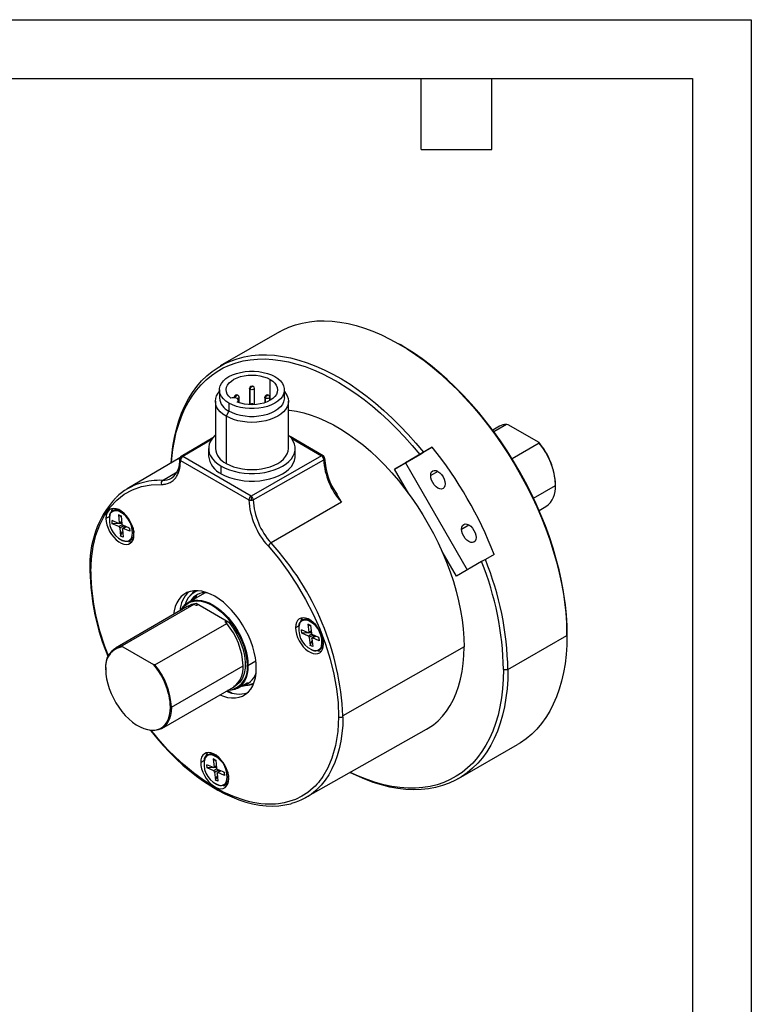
# Model space of a CAD drawing. Header units: millimetres. Extents: x 0 to 419, y 0 to 324.
# Tile 4 of 4: x 301 to 419, y 165 to 324. Entities that reach past the tile are written whole.
import ezdxf

# ---------------------------------------------------------------- set-up
doc = ezdxf.new("R2010")
doc.units = ezdxf.units.MM
doc.header["$LTSCALE"] = 1.5
doc.layers.add('TEXT', color=140, linetype='Continuous', lineweight=25)

msp = doc.modelspace()

# ---------------------------------------------------------------- linework, layer by layer
at = {"color": 7, "linetype": 'Continuous'}
for p, q in [((0.004, 323.854), (419.104, 323.854)), ((419.104, 323.854), (419.104, 0.004))]:
    msp.add_line(p, q, dxfattribs=at)
for p, q in [((342.841, 273.398), (333.295, 267.887)), ((362.447, 271.285), (362.094, 271.489)), ((338.001, 264.276), (338.001, 261.638)), ((338.801, 261.638), (338.801, 264.276)), ((341.336, 262.329), (341.336, 265.717)), ((333.151, 264.023), (333.151, 262.716)), ((335.526, 262.847), (335.526, 262.76)), ((336.326, 261.948), (336.326, 262.847)), ((338.118, 261.668), (338.118, 264.112)), ((340.476, 262.847), (340.476, 261.948)), ((340.593, 261.988), (340.593, 262.684)), ((341.276, 262.295), (341.276, 262.847)), ((343.651, 262.716), (343.651, 264.023)), ((332.501, 262.185), (332.501, 254.551)), ((334.689, 261.88), (334.689, 260.573)), ((336.217, 261.986), (336.217, 262.329)), ((344.301, 254.551), (344.301, 262.185)), ((334.689, 260.573), (334.229, 259.777)), ((334.229, 259.777), (334.229, 252.142)), ((378.421, 258.143), (377.321, 257.508)), ((377.475, 257.299), (379.525, 258.483)), ((379.525, 258.483), (379.741, 258.44)), ((379.741, 258.44), (384.743, 255.552)), ((332.073, 256.258), (326.971, 253.271)), ((349.91, 253.382), (344.561, 256.47)), ((331.831, 255.945), (327.223, 253.248)), ((344.835, 256.143), (349.658, 253.359)), ((367.547, 254.756), (363.208, 252.25)), ((366.133, 253.939), (367.547, 254.756)), ((384.817, 255.428), (380.444, 252.904)), ((384.743, 255.552), (384.817, 255.428)), ((326.756, 253.018), (318.268, 248.021)), ((338.266, 246.873), (327.223, 253.248)), ((331.401, 254.551), (331.401, 253.326)), ((349.658, 253.359), (338.266, 246.873)), ((345.401, 253.326), (345.401, 254.551)), ((361.44, 251.229), (365.52, 253.586)), ((365.52, 253.586), (366.133, 253.939)), ((326.87, 252.635), (337.912, 246.261)), ((333.452, 250.469), (333.452, 251.693)), ((338.617, 246.259), (350.009, 252.745)), ((363.208, 252.25), (361.44, 251.229)), ((363.208, 252.25), (373.207, 234.93)), ((323.971, 249.407), (326.297, 250.775)), ((363.759, 247.213), (361.44, 251.229)), ((368.458, 250.855), (367.291, 250.181)), ((325.464, 249.796), (325.395, 249.753)), ((383.91, 246.529), (387.474, 248.586)), ((387.474, 248.586), (387.474, 248.668)), ((352.86, 245.875), (341.513, 239.281)), ((384.82, 244.517), (385.921, 245.153)), ((315.327, 243.535), (314.819, 243.261)), ((316.84, 243.849), (317.261, 243.665)), ((316.84, 243.849), (316.972, 242.533)), ((317.276, 243.517), (316.84, 243.849)), ((316.99, 244.367), (317.052, 244.338)), ((317.168, 244.468), (317.524, 244.262)), ((317.261, 243.665), (317.393, 242.349)), ((317.48, 244.297), (317.344, 244.376)), ((315.845, 242.39), (315.793, 242.906)), ((316.867, 242.438), (315.793, 242.906)), ((317.385, 242.434), (315.845, 242.39)), ((316.919, 241.922), (315.845, 242.39)), ((317.443, 242.225), (316.919, 241.922)), ((316.938, 242.437), (317.36, 242.681)), ((316.972, 242.533), (317.353, 242.752)), ((317.053, 241.724), (317.678, 242.085)), ((318.039, 241.928), (317.517, 241.627)), ((318.601, 241.683), (317.527, 242.151)), ((317.6, 241.626), (318.087, 241.907)), ((317.757, 241.766), (317.859, 242.007)), ((372.291, 241.521), (373.458, 242.195)), ((317.053, 241.724), (317.185, 240.408)), ((317.185, 240.408), (317.51, 241.18)), ((317.606, 240.225), (317.185, 240.408)), ((317.477, 241.515), (317.606, 240.225)), ((318.653, 241.167), (317.6, 241.626)), ((318.563, 241.7), (318.653, 241.167)), ((318.601, 241.683), (318.653, 241.167)), ((319.301, 241.185), (319.309, 240.972)), ((319.309, 240.972), (319.309, 241.129)), ((317.456, 239.707), (317.394, 239.735)), ((371.44, 233.909), (369.121, 237.926)), ((377.547, 237.435), (376.133, 236.619)), ((375.52, 236.265), (371.44, 233.909)), ((376.133, 236.619), (375.52, 236.265)), ((330.832, 231.248), (328.108, 229.675)), ((329.172, 231.577), (328.394, 230.724)), ((328.865, 231.241), (329.064, 231.57)), ((329.038, 229.337), (317.441, 222.643)), ((329.392, 229.541), (334.683, 226.486)), ((327.934, 228.998), (316.338, 222.303)), ((322.733, 219.588), (334.33, 226.282)), ((347.459, 226.173), (347.88, 225.99)), ((347.459, 226.173), (347.591, 224.857)), ((347.895, 225.841), (347.459, 226.173)), ((347.608, 226.691), (347.67, 226.663)), ((347.786, 226.792), (348.143, 226.586)), ((347.88, 225.99), (348.012, 224.673)), ((348.099, 226.621), (347.963, 226.7)), ((345.946, 225.859), (345.437, 225.586)), ((346.464, 224.714), (346.412, 225.23)), ((347.486, 224.763), (346.412, 225.23)), ((348.003, 224.758), (346.464, 224.714)), ((347.538, 224.246), (346.464, 224.714)), ((348.061, 224.549), (347.538, 224.246)), ((347.556, 224.762), (347.978, 225.005)), ((347.591, 224.857), (347.971, 225.077)), ((347.672, 224.048), (348.297, 224.409)), ((349.219, 224.008), (348.146, 224.475)), ((389.313, 224.339), (389.313, 224.747)), ((347.672, 224.048), (347.803, 222.732)), ((347.803, 222.732), (348.129, 223.504)), ((348.095, 223.839), (348.225, 222.549)), ((348.657, 224.252), (348.136, 223.951)), ((348.218, 223.95), (348.706, 224.231)), ((349.271, 223.492), (348.218, 223.95)), ((348.376, 224.09), (348.477, 224.331)), ((349.182, 224.024), (349.271, 223.492)), ((349.219, 224.008), (349.271, 223.492)), ((349.919, 223.509), (349.928, 223.296)), ((349.928, 223.296), (349.928, 223.454)), ((379.767, 218.828), (389.313, 224.339)), ((317.516, 222.518), (317.441, 222.643)), ((317.516, 222.518), (322.517, 219.631)), ((348.225, 222.549), (347.803, 222.732)), ((348.075, 222.031), (348.013, 222.059)), ((372.696, 222.502), (353.112, 211.354)), ((322.733, 219.588), (322.517, 219.631)), ((337.765, 219.481), (339.035, 220.215)), ((314.784, 218.788), (314.784, 218.869)), ((325.391, 212.746), (336.987, 219.441)), ((337.623, 219.481), (337.765, 219.481)), ((379.06, 218.828), (379.767, 218.828)), ((336.108, 215.819), (337.739, 216.76)), ((336.8, 216.162), (338.239, 216.477)), ((323.837, 209.312), (335.433, 216.007)), ((334.443, 215.435), (334.529, 215.383)), ((334.529, 215.383), (334.706, 215.278)), ((334.706, 215.278), (335.147, 215.038)), ((325.249, 212.746), (325.391, 212.746)), ((320.016, 209.725), (320.086, 209.684)), ((347.073, 198.123), (366.617, 209.184)), ((371.792, 201.201), (381.338, 206.712)), ((330.637, 204.077), (330.128, 203.803)), ((332.149, 204.391), (332.57, 204.207)), ((332.149, 204.391), (332.281, 203.074)), ((332.585, 204.058), (332.149, 204.391)), ((332.299, 204.908), (332.361, 204.88)), ((332.477, 205.01), (332.833, 204.804)), ((332.57, 204.207), (332.702, 202.891)), ((332.79, 204.839), (332.653, 204.917)), ((331.154, 202.932), (331.103, 203.448)), ((332.177, 202.98), (331.103, 203.448)), ((332.694, 202.976), (331.154, 202.932)), ((332.228, 202.464), (331.154, 202.932)), ((332.752, 202.766), (332.228, 202.464)), ((332.247, 202.979), (332.669, 203.223)), ((332.281, 203.074), (332.662, 203.294)), ((332.362, 202.266), (332.988, 202.627)), ((332.362, 202.266), (332.494, 200.95)), ((333.348, 202.47), (332.826, 202.169)), ((333.91, 202.225), (332.836, 202.693)), ((332.909, 202.168), (333.396, 202.449)), ((333.962, 201.709), (332.909, 202.168)), ((333.067, 202.307), (333.168, 202.548)), ((333.873, 202.242), (333.962, 201.709)), ((333.91, 202.225), (333.962, 201.709)), ((332.494, 200.95), (332.82, 201.722)), ((332.915, 200.766), (332.494, 200.95)), ((332.786, 202.057), (332.915, 200.766)), ((334.61, 201.726), (334.618, 201.514)), ((334.618, 201.514), (334.618, 201.671)), ((332.766, 200.249), (332.704, 200.277))]:
    msp.add_line(p, q)
at = {"flags": 128}
for points in [[(342.841, 273.398), (343.333, 273.668), (344.357, 274.145), (345.426, 274.534), (346.537, 274.835), (347.689, 275.047), (348.878, 275.169), (350.1, 275.2), (351.354, 275.142), (352.634, 274.993), (353.94, 274.755), (355.266, 274.427), (356.609, 274.012), (357.967, 273.509), (359.335, 272.92), (360.71, 272.247), (362.089, 271.492), (363.468, 270.655), (364.844, 269.741), (366.212, 268.749), (367.569, 267.685), (368.913, 266.549), (370.239, 265.345), (371.544, 264.077), (372.825, 262.746), (374.078, 261.358), (375.301, 259.915), (376.49, 258.42), (377.641, 256.879), (378.753, 255.295), (379.822, 253.671), (380.846, 252.012), (381.821, 250.323), (382.745, 248.607), (383.617, 246.87), (384.433, 245.115), (385.193, 243.347), (385.892, 241.57), (386.531, 239.79), (387.107, 238.01), (387.618, 236.236), (388.064, 234.471), (388.444, 232.72), (388.756, 230.989), (388.999, 229.281), (389.173, 227.6), (389.278, 225.952), (389.313, 224.339)], [(389.313, 224.747), (389.277, 226.365), (389.171, 228.02), (388.993, 229.707), (388.745, 231.422), (388.427, 233.161), (388.04, 234.918), (387.586, 236.69), (387.064, 238.471), (386.478, 240.257), (385.828, 242.042), (385.115, 243.824), (384.343, 245.595), (383.512, 247.353), (382.626, 249.091), (381.686, 250.806), (380.695, 252.494), (379.656, 254.149), (378.571, 255.767), (377.443, 257.343), (376.275, 258.875), (375.071, 260.357), (373.834, 261.786), (372.566, 263.158), (371.271, 264.469), (369.953, 265.716), (368.615, 266.895), (367.26, 268.004), (365.893, 269.039), (364.517, 269.998), (363.135, 270.878), (362.447, 271.285)], [(325.374, 252.204), (325.462, 253.383), (325.639, 254.873), (325.886, 256.309), (326.202, 257.69), (326.587, 259.009), (327.04, 260.265), (327.56, 261.454), (328.144, 262.573), (328.792, 263.619), (329.502, 264.589), (330.272, 265.48), (331.1, 266.291), (331.984, 267.019), (332.922, 267.663), (333.91, 268.22), (334.948, 268.69), (336.031, 269.07), (337.157, 269.361), (338.323, 269.561), (339.526, 269.669), (340.764, 269.686), (342.032, 269.611), (343.327, 269.445), (344.646, 269.188), (345.986, 268.841), (347.343, 268.404), (348.714, 267.879), (350.095, 267.267), (351.482, 266.57), (352.871, 265.789), (354.26, 264.927), (355.645, 263.986), (357.021, 262.968), (358.386, 261.876), (359.735, 260.712), (361.066, 259.481), (362.374, 258.184), (363.657, 256.826), (364.911, 255.41), (366.133, 253.939)], [(325.401, 252.22), (325.459, 252.929), (325.633, 254.397), (325.876, 255.813), (326.188, 257.174), (326.567, 258.475), (327.012, 259.713), (327.523, 260.885), (328.098, 261.989), (328.736, 263.02), (329.434, 263.977), (330.192, 264.857), (331.006, 265.658), (331.876, 266.377), (332.799, 267.014), (333.772, 267.565), (334.792, 268.03), (335.858, 268.408), (336.967, 268.697), (338.115, 268.896), (339.299, 269.006), (340.517, 269.026), (341.765, 268.956), (343.041, 268.796), (344.34, 268.547), (345.659, 268.208), (346.996, 267.782), (348.346, 267.269), (349.706, 266.67), (351.072, 265.987), (352.442, 265.222), (353.81, 264.377), (355.175, 263.453), (356.532, 262.455), (357.877, 261.383), (359.208, 260.24), (360.52, 259.031), (361.811, 257.757), (363.077, 256.423), (364.314, 255.031), (365.52, 253.586)], [(334.689, 261.88), (334.198, 262.206), (333.793, 262.57), (333.482, 262.963), (333.271, 263.378), (333.165, 263.806), (333.165, 264.239), (333.271, 264.667), (333.482, 265.082), (333.793, 265.475), (334.198, 265.839), (334.689, 266.166), (335.255, 266.449), (335.885, 266.683), (336.567, 266.862), (337.285, 266.984), (338.027, 267.046), (338.776, 267.046), (339.517, 266.984), (340.236, 266.862), (340.917, 266.683), (341.547, 266.449), (342.114, 266.166)], [(334.987, 262.661), (334.662, 262.984), (334.428, 263.331), (334.29, 263.696), (334.252, 264.068), (334.314, 264.439), (334.476, 264.8), (334.732, 265.142), (335.078, 265.457), (335.504, 265.738), (336, 265.977), (336.555, 266.168), (337.154, 266.308), (337.783, 266.392), (338.427, 266.418), (339.071, 266.387), (339.699, 266.298), (340.295, 266.155), (340.845, 265.959), (341.336, 265.717)], [(342.114, 266.166), (342.604, 265.839), (343.009, 265.475), (343.32, 265.082), (343.531, 264.667), (343.638, 264.239), (343.638, 263.806), (343.531, 263.378), (343.32, 262.963), (343.009, 262.57), (342.604, 262.206), (342.114, 261.88), (341.547, 261.596), (340.917, 261.363), (340.236, 261.183), (339.517, 261.061), (338.776, 261), (338.027, 261), (337.285, 261.061), (336.567, 261.183), (335.885, 261.363), (335.255, 261.596), (334.689, 261.88)], [(341.336, 265.717), (341.756, 265.433), (342.094, 265.116), (342.343, 264.772), (342.497, 264.409), (342.551, 264.038), (342.505, 263.666), (342.359, 263.302), (342.118, 262.957), (341.786, 262.636), (341.372, 262.35), (340.887, 262.104), (340.341, 261.905), (339.748, 261.757), (339.123, 261.663), (338.48, 261.627), (337.835, 261.649), (337.204, 261.729), (336.601, 261.864), (336.043, 262.051)], [(338.118, 264.112), (338.032, 264.187), (338.001, 264.276), (338.001, 264.276)], [(338.801, 264.272), (338.771, 264.187), (338.684, 264.112), (338.554, 264.062), (338.401, 264.045), (338.248, 264.062), (338.118, 264.112)], [(338.359, 264.529), (338.351, 264.534), (338.345, 264.541), (338.342, 264.548), (338.341, 264.555), (338.346, 264.567), (338.359, 264.578), (338.376, 264.585), (338.398, 264.588), (338.411, 264.587), (338.423, 264.586), (338.434, 264.582), (338.444, 264.578)], [(338.444, 264.578), (338.452, 264.572), (338.457, 264.566), (338.461, 264.559), (338.461, 264.551), (338.456, 264.539), (338.444, 264.529), (338.426, 264.522), (338.405, 264.519), (338.392, 264.519), (338.38, 264.521), (338.369, 264.524), (338.359, 264.529)], [(334.229, 259.777), (333.72, 260.112), (333.292, 260.482), (332.95, 260.882), (332.702, 261.304), (332.552, 261.741), (332.501, 262.185), (332.552, 262.63), (332.702, 263.067), (332.95, 263.489), (333.151, 263.74)], [(343.651, 263.74), (343.852, 263.489), (344.1, 263.067), (344.251, 262.63), (344.301, 262.185), (344.251, 261.741), (344.1, 261.304), (343.852, 260.882), (343.511, 260.482), (343.082, 260.112), (342.573, 259.777), (341.993, 259.483), (341.351, 259.236), (340.659, 259.039), (339.928, 258.895), (339.171, 258.809), (338.401, 258.779), (337.631, 258.809), (336.874, 258.895), (336.143, 259.039), (335.451, 259.236), (334.81, 259.483), (334.229, 259.777)], [(343.651, 262.716), (343.638, 262.5), (343.531, 262.072), (343.32, 261.657), (343.009, 261.264), (342.604, 260.9), (342.114, 260.573), (341.547, 260.29), (340.917, 260.056), (340.236, 259.877), (339.517, 259.755), (338.776, 259.693), (338.027, 259.693), (337.285, 259.755), (336.567, 259.877), (335.885, 260.056), (335.255, 260.29), (334.689, 260.573)], [(336.043, 262.051), (336.178, 262.19), (336.216, 262.348), (336.153, 262.503), (335.997, 262.635), (335.769, 262.725), (335.501, 262.761), (335.227, 262.739), (334.987, 262.661)], [(335.884, 263.1), (335.876, 263.106), (335.87, 263.112), (335.867, 263.119), (335.867, 263.126), (335.871, 263.138), (335.884, 263.149), (335.901, 263.156), (335.923, 263.159), (335.936, 263.159), (335.948, 263.157), (335.959, 263.154), (335.969, 263.149)], [(335.969, 263.149), (335.977, 263.143), (335.983, 263.137), (335.986, 263.13), (335.986, 263.122), (335.981, 263.11), (335.969, 263.1), (335.951, 263.093), (335.93, 263.09), (335.917, 263.09), (335.905, 263.092), (335.894, 263.095), (335.884, 263.1)], [(336.326, 262.843), (336.296, 262.758), (336.209, 262.684), (336.079, 262.633), (336.018, 262.622)], [(340.593, 262.684), (340.507, 262.758), (340.476, 262.847), (340.476, 262.847)], [(341.276, 262.843), (341.246, 262.758), (341.159, 262.684), (341.029, 262.633), (340.876, 262.616), (340.723, 262.633), (340.593, 262.684)], [(340.834, 263.1), (340.826, 263.106), (340.82, 263.112), (340.817, 263.119), (340.816, 263.126), (340.821, 263.138), (340.834, 263.149), (340.851, 263.156), (340.873, 263.159), (340.886, 263.159), (340.897, 263.157), (340.908, 263.154), (340.919, 263.149)], [(340.919, 263.149), (340.927, 263.143), (340.932, 263.137), (340.935, 263.13), (340.936, 263.122), (340.931, 263.11), (340.919, 263.1), (340.901, 263.093), (340.88, 263.09), (340.867, 263.09), (340.855, 263.092), (340.844, 263.095), (340.834, 263.1)], [(338.299, 261.628), (338.312, 261.639), (338.359, 261.671)], [(338.359, 261.671), (338.351, 261.677), (338.345, 261.683), (338.342, 261.69), (338.341, 261.698), (338.346, 261.71), (338.359, 261.72), (338.376, 261.727), (338.398, 261.73), (338.411, 261.73), (338.423, 261.728), (338.434, 261.725), (338.444, 261.72)], [(338.444, 261.72), (338.452, 261.714), (338.457, 261.708), (338.461, 261.701), (338.461, 261.694), (338.456, 261.682), (338.444, 261.671), (338.426, 261.664), (338.405, 261.661), (338.392, 261.661), (338.38, 261.663), (338.369, 261.666), (338.359, 261.671)], [(338.703, 261.661), (338.687, 261.681), (338.614, 261.737)], [(344.301, 260.751), (344.483, 260.733), (345.622, 260.564), (346.785, 260.303), (347.966, 259.95), (349.162, 259.508), (350.369, 258.977), (351.582, 258.36), (352.798, 257.659), (354.011, 256.875), (355.218, 256.012), (356.414, 255.074), (357.595, 254.062), (358.757, 252.981), (359.897, 251.835), (361.009, 250.627), (362.09, 249.362), (363.136, 248.044), (364.144, 246.678), (365.111, 245.269), (366.031, 243.821), (366.903, 242.34), (367.723, 240.831), (368.489, 239.299), (369.198, 237.75), (369.847, 236.189), (370.433, 234.621), (370.956, 233.053), (371.413, 231.488), (371.802, 229.934), (372.122, 228.395), (372.373, 226.878), (372.552, 225.386), (372.66, 223.926), (372.696, 222.502)], [(332.501, 256.725), (332.411, 256.641), (332.018, 256.209), (331.718, 255.753), (331.516, 255.279), (331.414, 254.795), (331.414, 254.307), (331.516, 253.822), (331.718, 253.349), (332.018, 252.892), (332.411, 252.46), (332.891, 252.059), (333.452, 251.693)], [(333.452, 251.693), (334.084, 251.37), (334.78, 251.093), (335.528, 250.866), (336.319, 250.693), (337.139, 250.576), (337.979, 250.517), (338.824, 250.517), (339.663, 250.576), (340.484, 250.693), (341.274, 250.866), (342.023, 251.093), (342.718, 251.37), (343.351, 251.693), (343.912, 252.059), (344.392, 252.46), (344.785, 252.892), (345.084, 253.349), (345.287, 253.822), (345.389, 254.307), (345.389, 254.795), (345.287, 255.279), (345.084, 255.753), (344.785, 256.209), (344.392, 256.641), (344.301, 256.725)], [(326.971, 253.271), (326.971, 253.271), (327.023, 253.291), (327.092, 253.294), (327.223, 253.248)], [(333.452, 250.469), (334.084, 250.145), (334.78, 249.868), (335.528, 249.641), (336.319, 249.468), (337.139, 249.351), (337.979, 249.292), (338.824, 249.292), (339.663, 249.351), (340.484, 249.468), (341.274, 249.641), (342.023, 249.868), (342.718, 250.145), (343.351, 250.469), (343.912, 250.834), (344.392, 251.235), (344.785, 251.667), (345.084, 252.124), (345.287, 252.598), (345.389, 253.082), (345.401, 253.326)], [(334.229, 252.142), (334.81, 251.849), (335.451, 251.601), (336.143, 251.404), (336.874, 251.261), (337.631, 251.174), (338.401, 251.145), (339.171, 251.174), (339.928, 251.261), (340.659, 251.404), (341.351, 251.601), (341.993, 251.849), (342.573, 252.142), (343.082, 252.477), (343.511, 252.848), (343.852, 253.247), (344.1, 253.669), (344.251, 254.106), (344.301, 254.551)], [(349.909, 253.382), (349.908, 253.384), (349.793, 253.406), (349.658, 253.359)], [(323.773, 248.748), (323.91, 248.747), (324.045, 248.752), (324.179, 248.762), (324.31, 248.778), (324.439, 248.799), (324.544, 248.821), (324.749, 248.876), (324.933, 248.941), (325.045, 248.989), (325.205, 249.068), (325.36, 249.157), (325.508, 249.258), (325.65, 249.369), (325.784, 249.49), (325.912, 249.622), (326.032, 249.764), (326.034, 249.766), (326.049, 249.785), (326.088, 249.836), (326.225, 250.035), (326.319, 250.192), (326.394, 250.334), (326.469, 250.493), (326.538, 250.66), (326.601, 250.833), (326.657, 251.012), (326.661, 251.025), (326.687, 251.12), (326.75, 251.388), (326.79, 251.598), (326.817, 251.784), (326.87, 252.635)], [(367.291, 250.181), (367.331, 250.507), (367.447, 250.765), (367.633, 250.937), (367.874, 251.011), (368.156, 250.984), (368.458, 250.855), (368.76, 250.635), (369.041, 250.338), (369.283, 249.984), (369.468, 249.598), (369.585, 249.206), (369.624, 248.834)], [(369.624, 248.834), (369.585, 248.509), (369.468, 248.251), (369.283, 248.079), (369.041, 248.004), (368.76, 248.032), (368.458, 248.161), (368.156, 248.381), (367.874, 248.678), (367.633, 249.031), (367.447, 249.417), (367.331, 249.81), (367.291, 250.181)], [(312.374, 234.622), (312.474, 236.716), (312.747, 238.69), (313.19, 240.527), (313.8, 242.211), (314.572, 243.727), (315.498, 245.062), (316.571, 246.205), (317.782, 247.146), (319.119, 247.876), (320.572, 248.389), (322.128, 248.68), (323.773, 248.748)], [(319.344, 240.649), (319.306, 241.151), (319.192, 241.681), (319.005, 242.22), (318.754, 242.75), (318.445, 243.253), (318.09, 243.712), (317.701, 244.111), (317.29, 244.436), (316.873, 244.677), (316.462, 244.826), (316.073, 244.876), (315.718, 244.827), (315.409, 244.681), (315.158, 244.441), (314.972, 244.117), (314.857, 243.719), (314.819, 243.261)], [(314.819, 243.261), (314.857, 242.759), (314.972, 242.229), (315.158, 241.69), (315.409, 241.16), (315.718, 240.657), (316.073, 240.198), (316.462, 239.799), (316.873, 239.474), (317.29, 239.233), (317.701, 239.084), (318.09, 239.034), (318.445, 239.083), (318.754, 239.229), (319.005, 239.469), (319.192, 239.793), (319.306, 240.191), (319.344, 240.649)], [(316.972, 242.533), (316.972, 242.505), (316.968, 242.481), (316.96, 242.46), (316.947, 242.444), (316.931, 242.434), (316.912, 242.43), (316.89, 242.431), (316.867, 242.438)], [(372.291, 241.521), (372.331, 241.847), (372.447, 242.104), (372.633, 242.276), (372.874, 242.351), (373.156, 242.323), (373.458, 242.195), (373.76, 241.975), (374.041, 241.678), (374.283, 241.324), (374.468, 240.938), (374.585, 240.546), (374.624, 240.174)], [(319.151, 241.816), (319.199, 241.625), (319.272, 241.141), (319.268, 240.693), (319.189, 240.299), (319.037, 239.973), (318.818, 239.728), (318.54, 239.573), (318.215, 239.514), (317.854, 239.554), (317.471, 239.691)], [(317.477, 241.515), (317.476, 241.547), (317.481, 241.576), (317.491, 241.6), (317.506, 241.619), (317.525, 241.631), (317.547, 241.636), (317.573, 241.634), (317.6, 241.626)], [(374.624, 240.174), (374.585, 239.848), (374.468, 239.591), (374.283, 239.419), (374.041, 239.344), (373.76, 239.372), (373.458, 239.5), (373.156, 239.72), (372.874, 240.018), (372.633, 240.371), (372.447, 240.757), (372.331, 241.149), (372.291, 241.521)], [(318.434, 239.541), (318.815, 239.492), (319.036, 239.51)], [(341.009, 238.798), (342.673, 236.806), (344.246, 234.691), (345.713, 232.472), (347.061, 230.167), (348.279, 227.797), (349.356, 225.384), (350.281, 222.949), (351.048, 220.514), (351.648, 218.1), (352.077, 215.729), (352.331, 213.422), (352.407, 211.199)], [(339.108, 219.032), (339.072, 219.865), (338.962, 220.73), (338.78, 221.619), (338.528, 222.523), (338.208, 223.431), (337.825, 224.333), (337.383, 225.219), (336.886, 226.08), (336.339, 226.907), (335.75, 227.689), (335.123, 228.42), (334.467, 229.089), (333.788, 229.692), (333.093, 230.22), (332.391, 230.668), (331.689, 231.03), (330.994, 231.304), (330.315, 231.486), (329.659, 231.574), (329.032, 231.567), (328.442, 231.465), (327.896, 231.27), (327.399, 230.983), (326.956, 230.607), (326.573, 230.147), (326.254, 229.608), (326.002, 228.996), (325.82, 228.316), (325.725, 227.723)], [(329.467, 230.873), (329.385, 230.664), (329.282, 230.353)], [(326.966, 228.439), (327.011, 228.524), (327.318, 228.988), (327.685, 229.373), (328.108, 229.675), (328.581, 229.89), (329.098, 230.016), (329.654, 230.049), (330.24, 229.991), (330.849, 229.842), (331.475, 229.604), (332.108, 229.279), (332.741, 228.873), (333.367, 228.389), (333.976, 227.834), (334.562, 227.216), (335.118, 226.541), (335.635, 225.818), (336.108, 225.057), (336.531, 224.267), (336.898, 223.457), (337.205, 222.639), (337.447, 221.822), (337.623, 221.017), (337.729, 220.233), (337.765, 219.481)], [(327.047, 228.485), (327.307, 228.869), (327.67, 229.249), (328.087, 229.548), (328.554, 229.76), (329.065, 229.884), (329.614, 229.917), (330.192, 229.86), (330.794, 229.713), (331.412, 229.477), (332.037, 229.157), (332.663, 228.755), (333.28, 228.278), (333.882, 227.73), (334.461, 227.119), (335.009, 226.453), (335.52, 225.739), (335.987, 224.987), (336.405, 224.207), (336.767, 223.408), (337.07, 222.6), (337.31, 221.793), (337.483, 220.998), (337.588, 220.224), (337.623, 219.481)], [(328.091, 229.075), (328.696, 229.392), (329.392, 229.541)], [(329.214, 230.707), (329.103, 230.518), (328.923, 230.146)], [(329.392, 229.541), (329.582, 229.386), (329.626, 229.3), (329.626, 229.27), (329.612, 229.24), (329.589, 229.222), (329.558, 229.21), (329.51, 229.202), (329.429, 229.204), (329.278, 229.235), (329.038, 229.337)], [(334.33, 226.282), (334.139, 226.438), (334.095, 226.523), (334.095, 226.554), (334.109, 226.583), (334.132, 226.601), (334.163, 226.614), (334.211, 226.622), (334.292, 226.62), (334.443, 226.589), (334.683, 226.486)], [(334.683, 226.486), (335.378, 225.534), (335.989, 224.509), (336.526, 223.379), (336.935, 222.228), (337.207, 221.092), (337.332, 220), (337.314, 219.037), (337.161, 218.167), (336.879, 217.412), (336.475, 216.791), (335.926, 216.297), (335.432, 216.063)], [(349.963, 222.973), (349.924, 223.475), (349.81, 224.005), (349.624, 224.544), (349.372, 225.074), (349.064, 225.577), (348.709, 226.036), (348.319, 226.435), (347.909, 226.761), (347.491, 227.002), (347.081, 227.15), (346.692, 227.201), (346.337, 227.152), (346.028, 227.005), (345.776, 226.765), (345.59, 226.441), (345.476, 226.043), (345.437, 225.586)], [(345.437, 225.586), (345.476, 225.083), (345.59, 224.553), (345.776, 224.014), (346.028, 223.484), (346.337, 222.981), (346.692, 222.523), (347.081, 222.124), (347.491, 221.798), (347.909, 221.557), (348.319, 221.409), (348.709, 221.358), (349.064, 221.407), (349.372, 221.554), (349.624, 221.793), (349.81, 222.117), (349.924, 222.515), (349.963, 222.973)], [(347.591, 224.857), (347.591, 224.829), (347.587, 224.805), (347.579, 224.784), (347.566, 224.769), (347.55, 224.758), (347.53, 224.754), (347.509, 224.755), (347.486, 224.763)], [(349.77, 224.14), (349.818, 223.949), (349.89, 223.465), (349.887, 223.018), (349.808, 222.623), (349.656, 222.297), (349.437, 222.052), (349.159, 221.897), (348.834, 221.838), (348.473, 221.878), (348.09, 222.015)], [(348.095, 223.839), (348.095, 223.871), (348.099, 223.9), (348.109, 223.924), (348.124, 223.943), (348.143, 223.955), (348.166, 223.96), (348.191, 223.959), (348.218, 223.95)], [(389.313, 224.339), (389.278, 222.767), (389.173, 221.239), (388.999, 219.76), (388.756, 218.333), (388.444, 216.961), (388.064, 215.649), (387.618, 214.399), (387.107, 213.215), (386.531, 212.101), (385.892, 211.057), (385.193, 210.089), (384.433, 209.197), (383.617, 208.385), (382.745, 207.653), (381.821, 207.005), (381.338, 206.712)], [(349.052, 221.866), (349.434, 221.817), (349.655, 221.835)], [(366.617, 209.184), (366.903, 209.352), (367.723, 209.914), (368.489, 210.562), (369.198, 211.293), (369.847, 212.105), (370.433, 212.996), (370.956, 213.961), (371.413, 214.998), (371.802, 216.102), (372.122, 217.271), (372.373, 218.5), (372.552, 219.785), (372.66, 221.12), (372.696, 222.502)], [(314.784, 218.788), (314.819, 218.066), (314.925, 217.313), (315.099, 216.539), (315.34, 215.754), (315.645, 214.97), (316.008, 214.197), (316.426, 213.445), (316.892, 212.724), (317.4, 212.044), (317.944, 211.415), (318.516, 210.845), (319.108, 210.341), (319.712, 209.91), (320.321, 209.559), (320.925, 209.292), (321.517, 209.112), (322.089, 209.022), (322.633, 209.024), (323.141, 209.116), (323.607, 209.299), (324.025, 209.569), (324.388, 209.923), (324.693, 210.356), (324.934, 210.862), (325.108, 211.434), (325.214, 212.065), (325.249, 212.746)], [(333.225, 214.732), (333.788, 214.516), (334.467, 214.335), (335.123, 214.247), (335.75, 214.254), (336.339, 214.355), (336.886, 214.551), (337.383, 214.838), (337.825, 215.214), (338.208, 215.673), (338.528, 216.213), (338.78, 216.825), (338.962, 217.504), (339.072, 218.243), (339.108, 219.032)], [(337.765, 219.481), (337.729, 218.771), (337.623, 218.11), (337.447, 217.507), (337.205, 216.971), (336.898, 216.507), (336.531, 216.121), (336.108, 215.819), (335.635, 215.604), (335.118, 215.479), (334.562, 215.445), (334.466, 215.448)], [(379.767, 218.828), (379.732, 217.256), (379.627, 215.729), (379.453, 214.249), (379.21, 212.822), (378.898, 211.45), (378.519, 210.138), (378.072, 208.888), (377.561, 207.705), (376.985, 206.59), (376.346, 205.547), (375.647, 204.578), (374.888, 203.686), (374.071, 202.874), (373.2, 202.143), (372.275, 201.495), (371.3, 200.931), (370.276, 200.454), (369.207, 200.065), (368.095, 199.764), (366.944, 199.552), (365.755, 199.431), (364.533, 199.399), (363.279, 199.457), (361.998, 199.606), (360.693, 199.844), (359.367, 200.172), (358.023, 200.587), (356.666, 201.09), (355.298, 201.679), (354.249, 202.184)], [(379.06, 218.828), (379.024, 217.252), (378.918, 215.72), (378.74, 214.238), (378.492, 212.809), (378.174, 211.438), (377.787, 210.127), (377.333, 208.88), (376.811, 207.701), (376.225, 206.592), (375.574, 205.557), (374.862, 204.599), (374.09, 203.719), (373.259, 202.92), (372.373, 202.205), (371.433, 201.575), (370.442, 201.032), (369.403, 200.577), (368.318, 200.212), (367.19, 199.937), (366.022, 199.754), (364.818, 199.662), (363.58, 199.662), (362.313, 199.754), (361.018, 199.938), (359.7, 200.213), (358.362, 200.578), (357.007, 201.033), (355.64, 201.577), (354.277, 202.2)], [(338.239, 216.477), (338.368, 216.508), (338.704, 216.616)], [(325.391, 212.746), (325.355, 212.056), (325.248, 211.416), (325.071, 210.836), (324.826, 210.323), (324.518, 209.885), (324.15, 209.526), (323.727, 209.252), (323.254, 209.067), (322.739, 208.973), (322.188, 208.972), (321.608, 209.063), (321.008, 209.245), (320.396, 209.516), (320.086, 209.684)], [(352.407, 211.199), (352.278, 208.8), (351.92, 206.564), (351.337, 204.515), (350.679, 202.957), (349.873, 201.56), (349.638, 201.223), (349.394, 200.897), (349.14, 200.584), (348.877, 200.283), (348.604, 199.995), (348.323, 199.72), (347.438, 198.98), (346.479, 198.357), (345.431, 197.846), (343.639, 197.297), (342.685, 197.144), (342.192, 197.098), (341.943, 197.083), (341.817, 197.077), (341.754, 197.075), (341.738, 197.075), (341.731, 197.074), (341.727, 197.074), (341.725, 197.074), (341.724, 197.074), (341.724, 197.074), (341.724, 197.074), (341.724, 197.074), (341.719, 197.074), (341.685, 197.073), (341.43, 197.069), (340.568, 197.091), (339.869, 197.152), (339.213, 197.241), (338.544, 197.362), (337.827, 197.526), (337.138, 197.715), (335.563, 198.256), (333.915, 198.983), (332.256, 199.874), (330.598, 200.924), (328.953, 202.124), (327.343, 203.457), (326.043, 204.654), (324.772, 205.933), (324.38, 206.352), (323.992, 206.777), (323.608, 207.209), (323.229, 207.648), (323.026, 207.888), (322.852, 208.096), (322.582, 208.424), (322.22, 208.874), (322.124, 208.997)], [(353.112, 211.195), (353.068, 209.83), (352.953, 208.511), (352.768, 207.244), (352.512, 206.032), (352.187, 204.88), (351.795, 203.791), (351.335, 202.771), (350.811, 201.821), (350.223, 200.946), (349.575, 200.148), (348.868, 199.432)], [(321.979, 209.027), (322.046, 208.938), (323.033, 207.727), (324.049, 206.564), (325.093, 205.451), (326.16, 204.392), (327.247, 203.39), (328.352, 202.45), (329.471, 201.573), (330.601, 200.762), (331.738, 200.02), (332.878, 199.349), (334.02, 198.752), (335.158, 198.231), (336.29, 197.787), (337.411, 197.421), (338.519, 197.136), (339.61, 196.933), (340.68, 196.811), (341.726, 196.772), (342.744, 196.816), (343.729, 196.942), (344.68, 197.15), (344.786, 197.184)], [(334.654, 201.191), (334.615, 201.693), (334.501, 202.223), (334.315, 202.762), (334.063, 203.292), (333.754, 203.795), (333.399, 204.254), (333.01, 204.653), (332.6, 204.978), (332.182, 205.219), (331.772, 205.368), (331.382, 205.418), (331.027, 205.369), (330.719, 205.223), (330.467, 204.983), (330.281, 204.659), (330.167, 204.261), (330.128, 203.803)], [(330.128, 203.803), (330.167, 203.301), (330.281, 202.771), (330.467, 202.232), (330.719, 201.702), (331.027, 201.199), (331.382, 200.74), (331.772, 200.341), (332.182, 200.016), (332.6, 199.775), (333.01, 199.626), (333.399, 199.576), (333.754, 199.624), (334.063, 199.771), (334.315, 200.011), (334.501, 200.335), (334.615, 200.733), (334.654, 201.191)], [(332.281, 203.074), (332.282, 203.047), (332.278, 203.022), (332.269, 203.002), (332.257, 202.986), (332.24, 202.976), (332.221, 202.971), (332.2, 202.973), (332.177, 202.98)], [(334.461, 202.357), (334.508, 202.166), (334.581, 201.683), (334.578, 201.235), (334.498, 200.841), (334.346, 200.515), (334.127, 200.269), (333.85, 200.114), (333.524, 200.056), (333.163, 200.096), (332.781, 200.233)], [(332.786, 202.057), (332.785, 202.089), (332.79, 202.118), (332.8, 202.142), (332.815, 202.16), (332.834, 202.173), (332.857, 202.178), (332.882, 202.176), (332.909, 202.168)], [(333.743, 200.083), (334.125, 200.034), (334.346, 200.052)]]:
    msp.add_lwpolyline(points, dxfattribs=at)
for centre, radius, start, end in [((338.413, 264.232), 0.414, 61.05002, 173.99683), ((338.64, 264.088), 0.523, 122.60548, 177.39452), ((338.542, 264.448), 0.163, 63.96448, 127.26133), ((338.426, 264.269), 0.375, 0.95186, 59.99821), ((335.756, 262.962), 2.616, 185.38826, 245.93188), ((335.938, 262.803), 0.414, 61.05002, 173.99683), ((335.68, 262.85), 0.153, 181.17116, 216.7802), ((336.168, 262.657), 0.527, 122.64379, 169.94373), ((336.067, 263.019), 0.163, 63.96448, 127.26133), ((335.951, 262.841), 0.375, 0.95186, 59.99821), ((340.888, 262.803), 0.414, 61.05002, 173.99683), ((341.115, 262.66), 0.523, 122.60548, 177.39452), ((341.017, 263.019), 0.163, 63.96448, 127.26133), ((340.901, 262.841), 0.375, 0.95186, 59.99821), ((338.416, 261.336), 0.447, 63.80181, 136.17824), ((338.542, 261.591), 0.163, 63.96448, 127.26133), ((379.727, 255.862), 2.629, 94.40368, 119.78592), ((316.281, 213.61), 65.736, 21.24997, 38.75003), ((376.24, 248.194), 11.245, 2.41381, 40.8703), ((375.955, 248.049), 11.532, 2.67264, 39.78319), ((327.223, 252.839), 0.5, 120.3488, 180.06745), ((327.183, 252.787), 0.462, 84.97225, 173.7061), ((327.638, 252.601), 0.768, 122.63434, 177.42323), ((334.96, 253.715), 3.58, 186.24414, 245.076), ((335.467, 254.854), 2.981, 185.8452, 245.47494), ((349.699, 252.898), 0.462, 6.38644, 95.03368), ((349.237, 252.71), 0.773, 2.55479, 56.98254), ((349.658, 252.95), 0.5, 0, 59.8708), ((323.319, 252.483), 3.427, 308.44189, 6.62261), ((326.974, 252.864), 0.252, 186.03183, 245.66113), ((349.906, 252.976), 0.253, 293.9929, 353.85187), ((360.986, 253.274), 10.99, 182.75717, 222.31732), ((360.832, 253.362), 10.68, 182.00165, 215.69479), ((323.209, 239.626), 9.739, 106.60666, 133.78492), ((323.587, 238.187), 11.227, 88.03733, 106.35635), ((324.307, 248.946), 0.57, 126.03574, 200.3817), ((324.088, 252.029), 2.624, 267.45148, 299.87262), ((383.63, 248.257), 3.858, 306.42072, 4.89146), ((338.679, 246.226), 0.768, 122.59361, 177.38265), ((476.753, 246.178), 138.489, 179.71235, 180.0006), ((337.844, 246.225), 0.773, 2.55479, 56.98254), ((344.264, 241.786), 9.52, 25.43937, 34.10158), ((328.3, 235.749), 16.098, 137.59305, 183.27814), ((349.785, 246.814), 11.887, 182.66865, 222.41009), ((338.251, 246.896), 0.72, 241.92728, 271.01896), ((338.28, 246.9), 0.724, 268.76712, 297.76138), ((349.699, 246.768), 11.094, 182.62943, 222.44564), ((316.492, 243.479), 1.166, 57.68097, 177.22539), ((318.936, 242.964), 3.578, 162.59106, 244.48568), ((316.434, 243.411), 1.105, 59.84167, 145.66049), ((317.068, 243.957), 1.45, 140.93368, 164.95918), ((317.194, 244.345), 0.143, 123.27042, 182.51896), ((315.331, 241.002), 3.754, 348.03452, 62.7273), ((317.145, 244.422), 0.0517, 64.15916, 124.60598), ((315.65, 241.549), 3.263, 44.04227, 63.31194), ((316.797, 241.695), 0.258, 6.37837, 61.73192), ((317.649, 242.378), 0.258, 186.37837, 241.73192), ((317.443, 239.731), 0.0489, 175.10297, 305.29153), ((318.019, 240.597), 1.053, 237.69438, 339.21698), ((342.27, 237.988), 1.499, 120.37464, 147.30007), ((308.71, 209.283), 44.451, 2.66944, 42.4422), ((329.726, 217.891), 49.343, 1.08842, 21.86234), ((329.701, 217.867), 50.075, 1.09981, 21.99164), ((349.896, 235.432), 37.673, 180.91814, 202.8049), ((312.47, 234.845), 0.242, 183.71744, 246.80239), ((348.878, 235.094), 36.506, 180.74181, 202.77553), ((331.421, 228.046), 4.644, 133.89633, 176.43295), ((330.726, 228.49), 3.229, 107.62195, 165.57441), ((330.918, 228.374), 2.879, 84.89231, 148.43315), ((329.24, 226.716), 2.629, 94.4036, 119.78607), ((325.467, 218.903), 11.532, 2.67263, 39.78319), ((347.111, 225.803), 1.166, 57.66877, 177.05492), ((349.554, 225.288), 3.578, 162.59106, 244.48568), ((347.053, 225.735), 1.105, 59.84167, 145.66049), ((347.686, 226.281), 1.45, 140.93368, 164.95918), ((347.813, 226.669), 0.143, 123.27042, 182.51896), ((345.95, 223.326), 3.754, 348.03452, 62.7273), ((347.764, 226.746), 0.0517, 64.15916, 124.60598), ((346.269, 223.873), 3.263, 44.04226, 63.31194), ((348.268, 224.702), 0.258, 186.37837, 241.73192), ((347.416, 224.02), 0.258, 6.37837, 61.73192), ((318.028, 219.407), 3.288, 100.26992, 189.41631), ((317.998, 219.299), 3.255, 98.52532, 189.0506), ((348.062, 222.055), 0.0489, 175.10297, 305.29153), ((348.638, 222.921), 1.053, 237.69438, 339.21698), ((313.844, 212.205), 11.418, 2.71612, 40.56808), ((313.947, 212.238), 11.455, 2.54225, 39.91359), ((334.245, 218.908), 3.427, 275.0349, 9.63699), ((333.165, 219.101), 3.837, 306.24035, 5.07184), ((336.099, 219.194), 3.11, 280.26374, 343.18892), ((337.616, 219.852), 3.543, 267.86496, 286.83622), ((336.353, 219.502), 4.644, 243.55992, 286.10005), ((334.494, 215.285), 0.212, 332.23451, 358.17637), ((352.764, 211.876), 0.765, 242.23689, 297.08861), ((326.086, 211.353), 27.026, 359.66386, 0.00028), ((332.377, 204.498), 1.45, 140.93368, 164.95918), ((331.802, 204.02), 1.166, 57.68097, 177.22539), ((334.245, 203.506), 3.578, 162.59106, 244.48568), ((331.744, 203.953), 1.105, 59.84167, 145.66049), ((332.504, 204.887), 0.143, 123.27042, 182.51896), ((330.641, 201.543), 3.754, 348.03452, 62.7273), ((332.455, 204.964), 0.0517, 64.15916, 124.60598), ((330.96, 202.09), 3.263, 44.04227, 63.31194), ((332.106, 202.237), 0.258, 6.37837, 61.73192), ((332.958, 202.92), 0.258, 186.37837, 241.73192), ((333.329, 201.139), 1.053, 237.69438, 339.21698), ((332.753, 200.273), 0.0489, 175.10297, 305.29153), ((342.274, 206.6), 9.74, 285.41389, 312.61108)]:
    msp.add_arc(centre, radius, start, end)
at = {"layer": 'TEXT'}
for p, q in [((9.525, 314.325), (409.575, 314.325)), ((365.76, 302.895), (365.76, 314.325)), ((377.19, 302.895), (377.19, 314.325)), ((409.575, 314.325), (409.575, 9.525)), ((365.76, 302.895), (377.19, 302.895))]:
    msp.add_line(p, q, dxfattribs=at)

doc.saveas('drawing.dxf')
